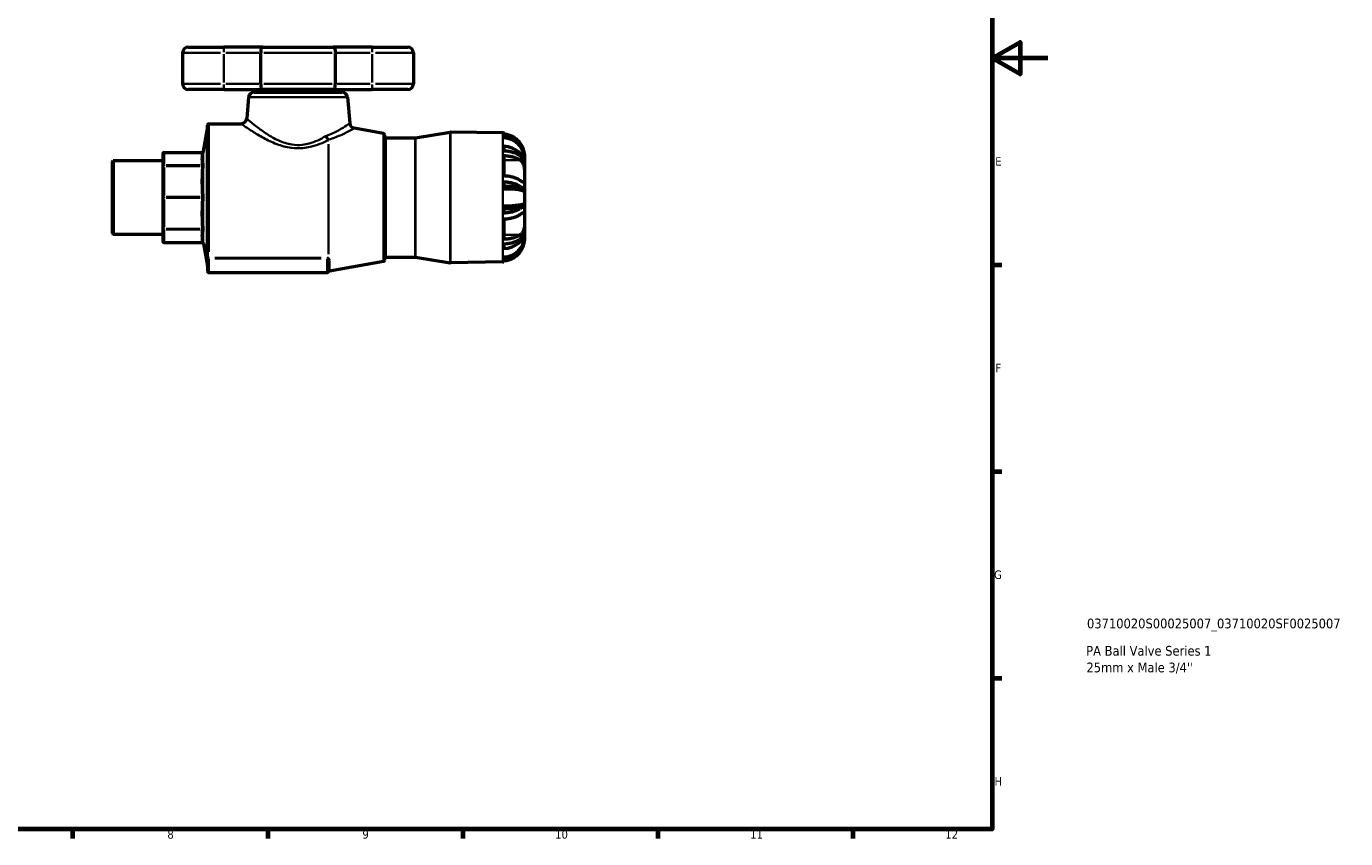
# Model space of a CAD drawing. Header units: millimetres. Extents: x 0 to 948, y -47 to 779.
# Tile 4 of 5: x 474 to 948, y 17 to 308. Entities that reach past the tile are written whole.
import ezdxf

# ---------------------------------------------------------------- set-up
doc = ezdxf.new("R2010")
doc.units = ezdxf.units.MM
for name, color, linetype, lineweight in [('Border (ANSI)', 7, 'Continuous', 70), ('Title (ISO)', 7, 'Continuous', 50), ('Visible (ANSI)', 7, 'Continuous', 50), ('Visible Narrow (ANSI)', 7, 'Continuous', 35)]:
    doc.layers.add(name, color=color, linetype=linetype, lineweight=lineweight)
doc.styles.add('Note Text (ANSI)', font='tahoma.ttf')
doc.styles.add('Note Text (ISO)', font='tahoma.ttf')

# ---------------------------------------------------------------- blocks, each defined once
blk = doc.blocks.new('Borders Default Border')
at = {"layer": 'Border (ANSI)'}
for p, q in [((821, 222.75), (824.45, 222.75)), ((821, 148.5), (824.45, 148.5)), ((821, 74.25), (824.45, 74.25)), ((490.58, 20), (490.58, 16.55)), ((560.67, 20), (560.67, 16.55)), ((630.75, 20), (630.75, 16.55)), ((700.83, 20), (700.83, 16.55)), ((770.92, 20), (770.92, 16.55))]:
    blk.add_line(p, q, dxfattribs=at)
at = {"layer": 'Border (ANSI)', "flags": 128}
for points in [[(20, 20), (20, 574), (821, 574), (821, 20), (20, 20)], [(841, 297), (821, 297), (831, 302.77), (831, 291.23), (821, 297)]]:
    blk.add_lwpolyline(points, dxfattribs=at)
at = {"layer": 'Border (ANSI)', "attachment_point": 7, "style": 'Note Text (ANSI)'}
for s, insert, char_height in [('E', (822.05, 258.35), 3.05), ('F', (822.14, 184.1), 3.05), ('G', (821.66, 109.79), 3.05), ('H', (821.81, 35.6), 3.05), ('8', (524.63, 16.48), 3.05), ('9', (594.7, 16.49), 3.05), ('10', (663.96, 16.49), 3.048), ('11', (734.04, 16.55), 3.048), ('12', (804.13, 16.55), 3.048)]:
    blk.add_mtext(s, dxfattribs=dict(at, insert=insert, char_height=char_height))
blk = doc.blocks.new('Title Blocks ISO')
at = {"layer": 'Title (ISO)', "style": 'Note Text (ISO)'}
for tag, p in [('PART_NUMBER_001', (34.03, 72.11)), ('DESCRIPTION_001', (33.74, 62.29)), ('DESCRIPTION_002', (33.83, 56.3))]:
    blk.add_attdef(tag, p, '', height=3.5, dxfattribs=at)

msp = doc.modelspace()

# ---------------------------------------------------------------- linework, layer by layer
at = {"layer": 'Visible (ANSI)'}
for p, q in [((530.124, 298.927), (530.124, 287.727)), ((532.124, 300.927), (544.924, 300.927)), ((558.937, 300.927), (544.924, 300.927)), ((558.142, 298.927), (558.142, 287.727)), ((558.937, 300.927), (584.191, 300.927)), ((598.204, 300.927), (584.191, 300.927)), ((584.986, 287.727), (584.986, 298.927)), ((598.204, 300.927), (611.004, 300.927)), ((613.004, 298.927), (613.004, 287.727)), ((544.924, 285.727), (532.124, 285.727)), ((544.924, 285.727), (558.937, 285.727)), ((555.798, 284.727), (587.33, 284.727)), ((584.191, 285.727), (558.937, 285.727)), ((562.314, 284.727), (562.314, 285.727)), ((580.814, 284.727), (580.814, 285.727)), ((584.191, 285.727), (598.204, 285.727)), ((611.004, 285.727), (598.204, 285.727)), ((553.805, 282.902), (553.136, 275.253)), ((589.323, 282.902), (590.137, 273.588)), ((537.647, 263.535), (539.057, 271.529)), ((539.065, 225.696), (539.065, 272.927)), ((539.565, 273.427), (551.144, 273.427)), ((602.231, 269.95), (591.782, 271.793)), ((613.784, 268.399), (626.28, 270.42)), ((645.153, 270.099), (626.369, 270.427)), ((602.644, 269.458), (602.644, 224.397)), ((603.144, 268.392), (613.704, 268.392)), ((645.544, 270.082), (645.544, 269.691)), ((645.544, 269.192), (645.544, 268.32)), ((522.964, 262.622), (522.964, 258.025)), ((523.464, 263.122), (537.155, 263.122)), ((645.544, 265.297), (645.544, 263.567)), ((645.544, 261.981), (645.544, 254.637)), ((652.964, 261.573), (652.939, 261.573)), ((652.964, 262.15), (652.964, 261.573)), ((652.964, 261.573), (652.964, 260.991)), ((652.964, 260.991), (652.964, 259.004)), ((504.964, 259.898), (505.214, 260.148)), ((504.964, 233.957), (504.964, 259.898)), ((505.214, 260.148), (505.214, 233.707)), ((505.214, 260.148), (522.964, 260.148)), ((522.964, 258.025), (522.964, 246.927)), ((652.964, 259.004), (652.891, 259.004)), ((652.964, 259.004), (652.964, 257.846)), ((652.964, 257.846), (652.964, 254.539)), ((645.544, 252.552), (645.544, 249.95)), ((652.964, 254.539), (652.964, 250.654)), ((522.964, 246.927), (522.964, 235.83)), ((652.717, 250.299), (645.544, 250.299)), ((652.964, 250.654), (652.964, 248.914)), ((652.964, 248.914), (652.964, 244.94)), ((645.544, 243.905), (645.544, 241.303)), ((652.717, 243.556), (645.544, 243.556)), ((652.964, 244.94), (652.964, 243.201)), ((652.964, 243.201), (652.964, 239.316)), ((645.544, 239.218), (645.544, 231.874)), ((652.964, 239.316), (652.964, 236.009)), ((504.964, 233.957), (505.214, 233.707)), ((505.214, 233.707), (522.964, 233.707)), ((522.964, 235.83), (522.964, 231.233)), ((652.964, 234.851), (652.891, 234.851)), ((652.964, 232.282), (652.939, 232.282)), ((652.964, 236.009), (652.964, 234.851)), ((652.964, 234.851), (652.964, 232.864)), ((652.964, 232.864), (652.964, 232.282)), ((652.964, 232.282), (652.964, 231.705)), ((523.464, 230.733), (537.155, 230.733)), ((537.647, 230.32), (539.057, 222.325)), ((645.544, 230.287), (645.544, 228.557)), ((539.065, 225.696), (539.065, 225.221)), ((539.065, 225.221), (539.065, 220.427)), ((582.511, 220.427), (582.511, 224.075)), ((602.231, 223.905), (582.823, 220.482)), ((603.144, 225.462), (613.704, 225.462)), ((613.784, 225.456), (626.28, 223.434)), ((645.153, 223.756), (626.369, 223.428)), ((645.544, 225.535), (645.544, 224.663)), ((645.544, 224.164), (645.544, 223.773)), ((539.565, 219.927), (582.011, 219.927))]:
    msp.add_line(p, q, dxfattribs=at)
for centre, radius, start, end in [((532.124, 298.927), 2, 90, 180), ((611.004, 298.927), 2, 0, 90), ((532.124, 287.727), 2, 180, 270), ((555.798, 282.727), 2, 90, 175), ((587.33, 282.727), 2, 5, 90), ((611.004, 287.727), 2, 270, 0), ((551.144, 275.427), 2, 270, 355), ((538.565, 271.616), 0.5, 350, 0), ((539.565, 272.927), 0.5, 90, 180), ((592.13, 273.762), 2, 185, 260), ((626.36, 269.927), 0.5, 89, 99.18884), ((602.144, 269.458), 0.5, 0, 80), ((603.144, 268.892), 0.5, 180, 270), ((613.704, 268.892), 0.5, 270, 279.18884), ((645.014, 262.15), 7.95, 86.17745, 89), ((523.464, 262.622), 0.5, 90, 180), ((537.155, 263.622), 0.5, 270, 350), ((523.464, 231.233), 0.5, 180, 270), ((537.155, 230.233), 0.5, 10, 90), ((602.144, 224.397), 0.5, 280, 0), ((603.144, 224.962), 0.5, 90, 180), ((613.704, 224.962), 0.5, 80.81116, 90), ((626.36, 223.928), 0.5, 260.81116, 271), ((645.014, 231.705), 7.95, 271, 273.82255), ((538.565, 222.239), 0.5, 0, 10), ((539.565, 220.427), 0.5, 180, 270), ((582.011, 220.427), 0.5, 270, 0), ((582.91, 219.99), 0.5, 100, 154.06804)]:
    msp.add_arc(centre, radius, start, end, dxfattribs=at)
for centre, ratio, start_param, end_param in [((645.014, 260.991), 0.9238795, 0, 1.5040802), ((645.014, 259.004), 0.7933533, 0, 1.5040802), ((645.014, 248.914), 0.1305262, 0, 1.5040802), ((645.014, 244.94), 0.1305262, 4.7791051, 6.2831853), ((645.014, 234.851), 0.7933533, 4.7791051, 6.2831853), ((645.014, 232.864), 0.9238795, 4.7791051, 6.2831853)]:
    msp.add_ellipse(centre, major_axis=(7.95, 0), ratio=ratio, start_param=start_param, end_param=end_param, dxfattribs=at)
for points, knots in [([(558.937, 300.927), (558.936, 300.927), (558.935, 300.927), (558.873, 300.927), (558.812, 300.91), (558.695, 300.842), (558.638, 300.793), (558.492, 300.616), (558.41, 300.46), (558.277, 300.084), (558.226, 299.872), (558.159, 299.412), (558.142, 299.171), (558.142, 298.927)], [-0.65446927, -0.65446927, -0.65446927, -0.65446927, -0.65378216, -0.65378216, -0.60541587, -0.60541587, -0.55744867, -0.55744867, -0.47613668, -0.47613668, -0.40026732, -0.40026732, -0.32689108, -0.32689108, -0.32689108, -0.32689108]), ([(584.191, 300.927), (584.192, 300.927), (584.193, 300.927), (584.255, 300.927), (584.315, 300.91), (584.433, 300.842), (584.49, 300.793), (584.636, 300.616), (584.718, 300.46), (584.851, 300.084), (584.901, 299.872), (584.969, 299.412), (584.986, 299.171), (584.986, 298.927)], [-0.00068711, -0.00068711, -0.00068711, -0.00068711, 0, 0, 0.04836629, 0.04836629, 0.09633349, 0.09633349, 0.17764548, 0.17764548, 0.25351485, 0.25351485, 0.32689108, 0.32689108, 0.32689108, 0.32689108]), ([(558.142, 287.727), (558.142, 287.483), (558.159, 287.243), (558.226, 286.783), (558.277, 286.571), (558.41, 286.195), (558.492, 286.039), (558.638, 285.862), (558.695, 285.812), (558.812, 285.745), (558.873, 285.728), (558.935, 285.727), (558.936, 285.727), (558.937, 285.727)], [-0.32689108, -0.32689108, -0.32689108, -0.32689108, -0.25351485, -0.25351485, -0.17764548, -0.17764548, -0.09633349, -0.09633349, -0.04836629, -0.04836629, 0, 0, 0.00068711, 0.00068711, 0.00068711, 0.00068711]), ([(584.191, 285.727), (584.192, 285.727), (584.193, 285.727), (584.255, 285.728), (584.315, 285.745), (584.433, 285.812), (584.49, 285.862), (584.636, 286.039), (584.718, 286.195), (584.851, 286.571), (584.901, 286.783), (584.969, 287.243), (584.986, 287.483), (584.986, 287.727)], [-0.65446927, -0.65446927, -0.65446927, -0.65446927, -0.65378216, -0.65378216, -0.60541587, -0.60541587, -0.55744867, -0.55744867, -0.47613668, -0.47613668, -0.40026732, -0.40026732, -0.32689108, -0.32689108, -0.32689108, -0.32689108]), ([(651.428, 266.39), (651.173, 266.747), (650.89, 267.078), (650.261, 267.714), (649.849, 268.062), (648.962, 268.661), (648.486, 268.914), (647.583, 269.291), (647.074, 269.451), (646.216, 269.623), (645.875, 269.668), (645.544, 269.691)], [4.13334834, 4.13334834, 4.13334834, 4.13334834, 4.25450026, 4.25450026, 4.40187108, 4.40187108, 4.54924191, 4.54924191, 4.69533656, 4.69533656, 4.7898622, 4.7898622, 4.7898622, 4.7898622]), ([(645.544, 269.192), (645.87, 269.169), (646.206, 269.124), (647.053, 268.952), (647.557, 268.791), (648.454, 268.412), (648.929, 268.157), (649.814, 267.551), (650.224, 267.2), (650.707, 266.705), (650.846, 266.552), (650.981, 266.39)], [0.05156202, 0.05156202, 0.05156202, 0.05156202, 0.14466396, 0.14466396, 0.28932793, 0.28932793, 0.4369145, 0.4369145, 0.58450107, 0.58450107, 0.64439568, 0.64439568, 0.64439568, 0.64439568]), ([(650.981, 266.39), (651.32, 265.985), (651.625, 265.553), (652.001, 264.914), (652.105, 264.721), (652.269, 264.39), (652.332, 264.254), (652.45, 263.978), (652.506, 263.838), (652.633, 263.491), (652.698, 263.285), (652.903, 262.522), (652.964, 262.012), (652.964, 261.573)], [-0.59608647, -0.59608647, -0.59608647, -0.59608647, -0.43788056, -0.43788056, -0.37028777, -0.37028777, -0.3230969, -0.3230969, -0.27482067, -0.27482067, -0.20195928, -0.20195928, 0, 0, 0, 0]), ([(652.964, 262.15), (652.964, 262.15), (652.964, 262.15), (652.964, 262.162), (652.966, 262.263), (652.943, 262.647), (652.915, 262.939), (652.781, 263.574), (652.699, 263.874), (652.503, 264.431), (652.405, 264.672), (652.171, 265.176), (652.034, 265.436), (651.742, 265.93), (651.59, 266.163), (651.428, 266.39)], [-1.19072426, -1.19072426, -1.19072426, -1.19072426, -1.1829312, -1.1829312, -1.05923903, -1.05923903, -0.92621276, -0.92621276, -0.82926736, -0.82926736, -0.75914727, -0.75914727, -0.68512271, -0.68512271, -0.61661063, -0.61661063, -0.61661063, -0.61661063]), ([(650.981, 262.167), (650.846, 262.248), (650.707, 262.324), (650.224, 262.572), (649.814, 262.747), (648.929, 263.05), (648.454, 263.178), (647.557, 263.367), (647.053, 263.448), (646.206, 263.534), (645.87, 263.556), (645.544, 263.567)], [4.44216339, 4.44216339, 4.44216339, 4.44216339, 4.50205801, 4.50205801, 4.64964458, 4.64964458, 4.79723115, 4.79723115, 4.94189511, 4.94189511, 5.03499706, 5.03499706, 5.03499706, 5.03499706]), ([(645.544, 261.981), (645.875, 261.97), (646.216, 261.947), (647.074, 261.861), (647.583, 261.781), (648.486, 261.592), (648.962, 261.466), (649.849, 261.167), (650.261, 260.993), (650.89, 260.675), (651.173, 260.509), (651.428, 260.331)], [0.051569, 0.051569, 0.051569, 0.051569, 0.14609465, 0.14609465, 0.2921893, 0.2921893, 0.43956012, 0.43956012, 0.58693095, 0.58693095, 0.70808287, 0.70808287, 0.70808287, 0.70808287]), ([(652.964, 257.846), (652.964, 257.903), (652.964, 257.959), (652.954, 258.526), (652.908, 259.014), (652.751, 259.739), (652.678, 259.991), (652.504, 260.443), (652.408, 260.645), (652.15, 261.09), (651.978, 261.32), (651.546, 261.778), (651.277, 261.99), (650.981, 262.167)], [-0.74262785, -0.74262785, -0.74262785, -0.74262785, -0.72528432, -0.72528432, -0.56812603, -0.56812603, -0.47746508, -0.47746508, -0.39543311, -0.39543311, -0.2836592, -0.2836592, -0.14499391, -0.14499391, -0.14499391, -0.14499391]), ([(651.428, 260.331), (651.579, 260.225), (651.718, 260.105), (652.035, 259.773), (652.201, 259.54), (652.467, 259.034), (652.571, 258.773), (652.76, 258.129), (652.831, 257.741), (652.935, 256.82), (652.953, 256.291), (652.965, 255.342), (652.964, 254.924), (652.964, 254.539)], [-2.24129673, -2.24129673, -2.24129673, -2.24129673, -2.16137874, -2.16137874, -2.04262519, -2.04262519, -1.93829765, -1.93829765, -1.8054604, -1.8054604, -1.63659589, -1.63659589, -1.49358939, -1.49358939, -1.49358939, -1.49358939]), ([(651.428, 252.987), (651.173, 253.165), (650.89, 253.331), (650.261, 253.649), (649.849, 253.823), (648.962, 254.122), (648.486, 254.248), (647.583, 254.437), (647.074, 254.517), (646.216, 254.603), (645.875, 254.626), (645.544, 254.637)], [4.13331886, 4.13331886, 4.13331886, 4.13331886, 4.25447078, 4.25447078, 4.4018416, 4.4018416, 4.54921243, 4.54921243, 4.69530708, 4.69530708, 4.78983273, 4.78983273, 4.78983273, 4.78983273]), ([(645.544, 252.552), (645.87, 252.54), (646.206, 252.518), (647.053, 252.432), (647.557, 252.351), (648.454, 252.162), (648.929, 252.034), (649.814, 251.731), (650.224, 251.556), (650.707, 251.308), (650.846, 251.232), (650.981, 251.151)], [0.05156202, 0.05156202, 0.05156202, 0.05156202, 0.14466396, 0.14466396, 0.28932793, 0.28932793, 0.4369145, 0.4369145, 0.58450107, 0.58450107, 0.64439568, 0.64439568, 0.64439568, 0.64439568]), ([(652.964, 254.539), (652.964, 254.438), (652.964, 254.34), (652.964, 253.836), (652.965, 253.481), (652.932, 252.887), (652.894, 252.666), (652.742, 252.454), (652.657, 252.415), (652.444, 252.422), (652.322, 252.46), (651.991, 252.615), (651.771, 252.752), (651.492, 252.943), (651.46, 252.964), (651.428, 252.987)], [-1.49358939, -1.49358939, -1.49358939, -1.49358939, -1.45621584, -1.45621584, -1.29721689, -1.29721689, -1.12515743, -1.12515743, -1.00774439, -1.00774439, -0.90220183, -0.90220183, -0.76236915, -0.76236915, -0.74495913, -0.74495913, -0.74495913, -0.74495913]), ([(650.981, 251.151), (651.308, 250.956), (651.603, 250.779), (652.012, 250.554), (652.15, 250.483), (652.365, 250.387), (652.448, 250.354), (652.604, 250.308), (652.674, 250.297), (652.831, 250.303), (652.895, 250.346), (652.954, 250.488), (652.964, 250.562), (652.964, 250.654)], [-0.71694878, -0.71694878, -0.71694878, -0.71694878, -0.56456369, -0.56456369, -0.47451843, -0.47451843, -0.40696069, -0.40696069, -0.33204811, -0.33204811, -0.20663387, -0.20663387, -0.12272971, -0.12272971, -0.12272971, -0.12272971]), ([(650.981, 242.704), (650.846, 242.623), (650.707, 242.546), (650.224, 242.299), (649.814, 242.123), (648.929, 241.82), (648.454, 241.693), (647.557, 241.503), (647.053, 241.423), (646.206, 241.337), (645.87, 241.314), (645.544, 241.303)], [4.44229312, 4.44229312, 4.44229312, 4.44229312, 4.50218773, 4.50218773, 4.6497743, 4.6497743, 4.79736088, 4.79736088, 4.94202484, 4.94202484, 5.03512678, 5.03512678, 5.03512678, 5.03512678]), ([(652.964, 243.201), (652.964, 243.346), (652.938, 243.447), (652.828, 243.547), (652.76, 243.563), (652.604, 243.547), (652.527, 243.527), (652.346, 243.461), (652.24, 243.414), (651.924, 243.257), (651.694, 243.126), (651.292, 242.89), (651.14, 242.799), (650.981, 242.704)], [-0.81446031, -0.81446031, -0.81446031, -0.81446031, -0.68113079, -0.68113079, -0.5785267, -0.5785267, -0.50469982, -0.50469982, -0.42592364, -0.42592364, -0.2922088, -0.2922088, -0.21768326, -0.21768326, -0.21768326, -0.21768326]), ([(645.544, 239.218), (645.875, 239.229), (646.216, 239.251), (647.074, 239.337), (647.583, 239.418), (648.486, 239.606), (648.962, 239.732), (649.849, 240.032), (650.261, 240.206), (650.89, 240.524), (651.173, 240.689), (651.428, 240.868)], [0.051569, 0.051569, 0.051569, 0.051569, 0.14609465, 0.14609465, 0.2921893, 0.2921893, 0.43956012, 0.43956012, 0.58693095, 0.58693095, 0.70808287, 0.70808287, 0.70808287, 0.70808287]), ([(651.428, 240.868), (651.52, 240.932), (651.607, 240.992), (651.911, 241.19), (652.106, 241.302), (652.406, 241.422), (652.519, 241.446), (652.721, 241.417), (652.798, 241.351), (652.921, 241.068), (652.946, 240.812), (652.966, 240.151), (652.964, 239.759), (652.964, 239.316)], [-2.19556834, -2.19556834, -2.19556834, -2.19556834, -2.14718463, -2.14718463, -2.01899354, -2.01899354, -1.91455638, -1.91455638, -1.79059176, -1.79059176, -1.62280192, -1.62280192, -1.46220664, -1.46220664, -1.46220664, -1.46220664]), ([(652.964, 239.316), (652.964, 239.274), (652.964, 239.231), (652.964, 238.741), (652.966, 238.257), (652.941, 237.223), (652.91, 236.682), (652.772, 235.799), (652.691, 235.454), (652.483, 234.858), (652.365, 234.605), (652.046, 234.088), (651.835, 233.847), (651.542, 233.607), (651.486, 233.564), (651.428, 233.524)], [-1.46220664, -1.46220664, -1.46220664, -1.46220664, -1.44677312, -1.44677312, -1.28834115, -1.28834115, -1.11838738, -1.11838738, -0.99886442, -0.99886442, -0.89417515, -0.89417515, -0.7597182, -0.7597182, -0.7290841, -0.7290841, -0.7290841, -0.7290841]), ([(651.428, 233.524), (651.173, 233.346), (650.89, 233.18), (650.261, 232.862), (649.849, 232.688), (648.962, 232.388), (648.486, 232.262), (647.583, 232.074), (647.074, 231.994), (646.216, 231.907), (645.875, 231.885), (645.544, 231.874)], [4.13331825, 4.13331825, 4.13331825, 4.13331825, 4.25447017, 4.25447017, 4.40184099, 4.40184099, 4.54921182, 4.54921182, 4.69530647, 4.69530647, 4.78983212, 4.78983212, 4.78983212, 4.78983212]), ([(650.981, 231.688), (651.044, 231.726), (651.106, 231.765), (651.497, 232.029), (651.79, 232.302), (652.168, 232.8), (652.284, 232.984), (652.476, 233.354), (652.556, 233.536), (652.712, 233.974), (652.782, 234.235), (652.927, 234.985), (652.964, 235.488), (652.964, 236.009)], [-0.62468248, -0.62468248, -0.62468248, -0.62468248, -0.59542086, -0.59542086, -0.43508992, -0.43508992, -0.35264048, -0.35264048, -0.28087756, -0.28087756, -0.18894313, -0.18894313, -0.02904214, -0.02904214, -0.02904214, -0.02904214]), ([(652.964, 232.282), (652.964, 232.071), (652.95, 231.841), (652.877, 231.284), (652.808, 230.953), (652.649, 230.413), (652.582, 230.217), (652.439, 229.847), (652.365, 229.673), (652.181, 229.279), (652.067, 229.059), (651.667, 228.361), (651.344, 227.898), (650.981, 227.465)], [-0.59605589, -0.59605589, -0.59605589, -0.59605589, -0.49835207, -0.49835207, -0.37488682, -0.37488682, -0.30607351, -0.30607351, -0.24598672, -0.24598672, -0.16941045, -0.16941045, 0, 0, 0, 0]), ([(645.544, 230.287), (645.87, 230.299), (646.206, 230.321), (647.053, 230.407), (647.557, 230.487), (648.454, 230.677), (648.929, 230.805), (649.814, 231.108), (650.224, 231.283), (650.707, 231.531), (650.846, 231.607), (650.981, 231.688)], [0.05156202, 0.05156202, 0.05156202, 0.05156202, 0.14466396, 0.14466396, 0.28932793, 0.28932793, 0.4369145, 0.4369145, 0.58450107, 0.58450107, 0.64439568, 0.64439568, 0.64439568, 0.64439568]), ([(651.428, 227.465), (651.487, 227.547), (651.545, 227.63), (651.84, 228.072), (652.053, 228.444), (652.374, 229.106), (652.492, 229.392), (652.699, 229.981), (652.779, 230.274), (652.912, 230.899), (652.942, 231.19), (652.967, 231.598), (652.964, 231.705), (652.964, 231.705)], [-2.17846418, -2.17846418, -2.17846418, -2.17846418, -2.14730463, -2.14730463, -2.01251162, -2.01251162, -1.90755324, -1.90755324, -1.78772834, -1.78772834, -1.62147318, -1.62147318, -1.45007107, -1.45007107, -1.45007107, -1.45007107]), ([(650.981, 227.465), (650.846, 227.303), (650.707, 227.15), (650.224, 226.655), (649.814, 226.304), (648.929, 225.698), (648.454, 225.442), (647.557, 225.063), (647.053, 224.903), (646.206, 224.731), (645.87, 224.686), (645.544, 224.663)], [4.44229312, 4.44229312, 4.44229312, 4.44229312, 4.50218773, 4.50218773, 4.6497743, 4.6497743, 4.79736088, 4.79736088, 4.94202484, 4.94202484, 5.03512678, 5.03512678, 5.03512678, 5.03512678]), ([(645.544, 224.164), (645.875, 224.187), (646.216, 224.231), (647.074, 224.404), (647.583, 224.564), (648.486, 224.941), (648.962, 225.193), (649.849, 225.793), (650.261, 226.14), (650.89, 226.777), (651.173, 227.108), (651.428, 227.465)], [0.051569, 0.051569, 0.051569, 0.051569, 0.14609465, 0.14609465, 0.2921893, 0.2921893, 0.43956012, 0.43956012, 0.58693095, 0.58693095, 0.70808287, 0.70808287, 0.70808287, 0.70808287])]:
    msp.add_open_spline(points, degree=3, knots=knots, dxfattribs=at)
at = {"layer": 'Visible Narrow (ANSI)'}
for p, q in [((543.763, 298.927), (530.17, 298.927)), ((544.924, 300.921), (544.924, 299.084)), ((545.585, 298.927), (557.481, 298.927)), ((583.861, 298.927), (559.267, 298.927)), ((585.647, 298.927), (597.543, 298.927)), ((598.204, 300.921), (598.204, 299.084)), ((612.958, 298.927), (599.365, 298.927)), ((544.924, 298.367), (544.924, 288.287)), ((598.204, 298.367), (598.204, 288.287)), ((530.17, 287.727), (543.763, 287.727)), ((544.924, 287.57), (544.924, 285.734)), ((557.481, 287.727), (545.585, 287.727)), ((559.267, 287.727), (583.861, 287.727)), ((597.543, 287.727), (585.647, 287.727)), ((598.204, 287.57), (598.204, 285.734)), ((599.365, 287.727), (612.958, 287.727)), ((589.104, 282.902), (554.024, 282.902)), ((539.057, 222.628), (539.057, 271.226)), ((539.565, 273.216), (539.565, 227.387)), ((582.467, 226.674), (582.467, 265.905)), ((582.554, 266.103), (582.554, 226.585)), ((602.231, 224.188), (602.231, 269.667)), ((603.144, 268.128), (603.144, 225.727)), ((613.704, 225.727), (613.704, 268.128)), ((613.784, 268.134), (613.784, 225.72)), ((626.28, 223.724), (626.28, 270.131)), ((626.369, 270.137), (626.369, 223.717)), ((645.153, 224.041), (645.153, 269.813)), ((650.953, 266.39), (650.433, 266.39)), ((523.464, 263.122), (523.464, 263.088)), ((523.464, 258.717), (523.464, 262.854)), ((524.148, 263.084), (536.458, 263.084)), ((523.464, 258.479), (523.464, 258.235)), ((523.464, 247.674), (523.464, 257.662)), ((536.458, 258.487), (524.148, 258.487)), ((524.148, 258.217), (536.458, 258.217)), ((651.134, 260.331), (645.838, 260.331)), ((523.464, 247.1), (523.464, 246.754)), ((536.458, 247.119), (524.148, 247.119)), ((524.148, 246.736), (536.458, 246.736)), ((650.71, 251.151), (645.816, 251.151)), ((523.464, 236.193), (523.464, 246.181)), ((650.71, 242.704), (645.816, 242.704)), ((523.464, 235.62), (523.464, 235.375)), ((523.464, 231.001), (523.464, 235.138)), ((536.458, 235.638), (524.148, 235.638)), ((524.148, 235.368), (536.458, 235.368)), ((651.134, 233.524), (645.838, 233.524)), ((523.464, 230.767), (523.464, 230.733)), ((536.458, 230.771), (524.148, 230.771)), ((539.565, 225.064), (539.565, 225.278)), ((539.565, 220.184), (539.565, 224.794)), ((579.889, 225.287), (541.687, 225.287)), ((541.687, 225.05), (579.889, 225.05)), ((582.011, 225.064), (582.011, 225.278)), ((582.011, 224.794), (582.011, 220.184)), ((582.924, 224.231), (582.924, 221.005)), ((650.953, 227.465), (650.433, 227.465))]:
    msp.add_line(p, q, dxfattribs=at)
for centre, major_axis, ratio, start_param, end_param in [((582.467, 269.09), (0.945, -1.762), 0.5047184, 4.5898114, 5.4212094), ((582.901, 269.274), (0.589, -1.911), 0.5422016, 4.6786658, 5.4291749), ((523.464, 262.622), (-0.5, 0), 0.9238795, 4.7909288, 6.2046455), ((537.142, 263.546), (0.493, -0.082), 0.9220103, 4.9351049, 6.2024516), ((523.464, 258.025), (-0.5, 0), 0.9238795, 4.7909288, 6.2046455), ((523.464, 258.025), (-0.5, 0), 0.3826834, 4.7909288, 6.2046455), ((537.142, 258.949), (0.493, 0.082), 0.9220103, 4.6304894, 5.8978361), ((537.142, 258.408), (0.499, -0.034), 0.3819092, 4.8091269, 6.0764736), ((523.464, 246.927), (-0.5, 0), 0.3826834, 4.7909288, 6.2046455), ((523.464, 246.927), (-0.5, 0), 0.3826834, 0.0785398, 1.4922565), ((537.142, 247.31), (0.499, 0.034), 0.3819092, 4.7564674, 6.0238141), ((537.142, 246.545), (0.499, -0.034), 0.3819092, 0.2593712, 1.5267179), ((523.464, 235.83), (-0.5, 0), 0.3826834, 0.0785398, 1.4922565), ((523.464, 235.83), (-0.5, 0), 0.9238795, 0.0785398, 1.4922565), ((537.142, 235.447), (0.499, 0.034), 0.3819092, 0.2067117, 1.4740584), ((537.142, 234.906), (0.493, -0.082), 0.9220103, 0.3853492, 1.6526959), ((523.464, 231.233), (-0.5, 0), 0.9238795, 0.0785398, 1.4922565), ((537.142, 230.309), (0.493, 0.082), 0.9220103, 0.0807337, 1.3480804), ((539.565, 225.696), (-0.5, 0), 0.8166039, 0.0785398, 1.4922565), ((539.565, 225.221), (-0.5, 0), 0.3420201, 0.0785398, 1.4922565), ((582.467, 224.769), (0.227, 0.446), 0.5457916, 0.7881439, 1.4685985), ((582.641, 224.682), (0.225, 0.446), 0.6827687, 0.9053949, 1.5801294), ((583.011, 224.075), (-0.5, 0), 0.8489229, 4.9567351, 6.2133721), ((583.011, 220.427), (-0.5, 0), 0.9844147, 4.9567351, 6.2133721)]:
    msp.add_ellipse(centre, major_axis=major_axis, ratio=ratio, start_param=start_param, end_param=end_param, dxfattribs=at)
for points, knots in [([(581.431, 268.916), (579.688, 267.88), (577.717, 266.892), (574.77, 266.085), (573.975, 265.925), (571.91, 265.691), (570.624, 265.719), (567.695, 266.171), (566.092, 266.715), (563.073, 268.078), (561.66, 268.905), (559.013, 270.62), (557.796, 271.513), (555.463, 273.304), (554.449, 274.147), (553.375, 275.048), (553.14, 275.249), (553.138, 275.251)], [0, 0, 0, 0, 0.7614726, 0.7614726, 1.0313862, 1.0313862, 1.451738, 1.451738, 2.0183353, 2.0183353, 2.6155044, 2.6155044, 3.256445, 3.256445, 4.0573155, 4.0573155, 4.6430196, 4.6430196, 4.6430196, 4.6430196]), ([(551.146, 273.426), (551.148, 273.423), (551.411, 273.236), (552.608, 272.399), (553.738, 271.615), (556.334, 269.95), (557.685, 269.12), (560.621, 267.525), (562.185, 266.756), (565.524, 265.489), (567.294, 264.982), (570.527, 264.563), (571.946, 264.536), (574.225, 264.754), (575.103, 264.902), (578.357, 265.653), (580.536, 266.572), (582.467, 267.535)], [-4.6430196, -4.6430196, -4.6430196, -4.6430196, -4.0573155, -4.0573155, -3.256445, -3.256445, -2.6155044, -2.6155044, -2.0183353, -2.0183353, -1.451738, -1.451738, -1.0313862, -1.0313862, -0.7614726, -0.7614726, 0, 0, 0, 0]), ([(590.137, 273.588), (590.137, 273.588), (590.134, 273.586), (590.067, 273.538), (589.675, 273.257), (588.301, 272.342), (587.316, 271.705), (584.893, 270.364), (583.465, 269.659), (581.824, 269.099)], [2.1272845, 2.1272845, 2.1272845, 2.1272845, 2.1925263, 2.1925263, 2.8798712, 2.8798712, 3.5758109, 3.5758109, 4.2545695, 4.2545695, 4.2545695, 4.2545695]), ([(582.554, 267.727), (584.371, 268.231), (585.954, 268.87), (588.644, 270.086), (589.738, 270.663), (591.267, 271.493), (591.704, 271.747), (591.779, 271.791), (591.782, 271.792), (591.782, 271.792)], [-4.2545695, -4.2545695, -4.2545695, -4.2545695, -3.5758109, -3.5758109, -2.8798712, -2.8798712, -2.1925263, -2.1925263, -2.1272845, -2.1272845, -2.1272845, -2.1272845]), ([(581.824, 269.099), (581.756, 269.077), (581.69, 269.05), (581.559, 268.988), (581.495, 268.954), (581.431, 268.916)], [0, 0, 0, 0, 0.027716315, 0.027716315, 0.055432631, 0.055432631, 0.055432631, 0.055432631]), ([(582.467, 267.535), (582.481, 267.57), (582.495, 267.604), (582.524, 267.668), (582.539, 267.699), (582.554, 267.727)], [-0.055432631, -0.055432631, -0.055432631, -0.055432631, -0.027716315, -0.027716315, 0, 0, 0, 0]), ([(537.142, 263.084), (537.015, 262.319), (536.944, 261.552), (536.944, 260.786), (536.944, 260.019), (537.015, 259.252), (537.142, 258.487)], [2.0199876, 2.0199876, 2.0199876, 2.0199876, 2.6210337, 2.6210337, 2.6210337, 3.2220797, 3.2220797, 3.2220797, 3.2220797]), ([(537.155, 263.122), (537.155, 263.122), (537.155, 263.121), (537.152, 263.114), (537.148, 263.102), (537.142, 263.084)], [0.039294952, 0.039294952, 0.039294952, 0.039294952, 0.050300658, 0.050300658, 0.078591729, 0.078591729, 0.078591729, 0.078591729]), ([(537.635, 258.886), (537.507, 259.645), (537.437, 260.405), (537.437, 261.167), (537.437, 261.93), (537.507, 262.694), (537.635, 263.459)], [-3.2220797, -3.2220797, -3.2220797, -3.2220797, -2.6210337, -2.6210337, -2.6210337, -2.0199876, -2.0199876, -2.0199876, -2.0199876]), ([(537.635, 263.459), (537.641, 263.495), (537.645, 263.519), (537.647, 263.533), (537.647, 263.535), (537.647, 263.535)], [-0.078591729, -0.078591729, -0.078591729, -0.078591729, -0.050300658, -0.050300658, -0.039294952, -0.039294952, -0.039294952, -0.039294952]), ([(537.142, 258.217), (537.015, 256.369), (536.944, 254.519), (536.944, 252.668), (536.944, 250.817), (537.015, 248.966), (537.142, 247.119)], [2.0199876, 2.0199876, 2.0199876, 2.0199876, 2.6210337, 2.6210337, 2.6210337, 3.2220797, 3.2220797, 3.2220797, 3.2220797]), ([(537.142, 258.487), (537.147, 258.475), (537.15, 258.46), (537.155, 258.413), (537.156, 258.378), (537.152, 258.301), (537.148, 258.26), (537.142, 258.217)], [0, 0, 0, 0, 0.019346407, 0.019346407, 0.050300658, 0.050300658, 0.078591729, 0.078591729, 0.078591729, 0.078591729]), ([(537.635, 247.308), (537.507, 249.146), (537.437, 250.985), (537.437, 252.826), (537.437, 254.666), (537.507, 256.508), (537.635, 258.348)], [-3.2220797, -3.2220797, -3.2220797, -3.2220797, -2.6210337, -2.6210337, -2.6210337, -2.0199876, -2.0199876, -2.0199876, -2.0199876]), ([(537.635, 258.348), (537.641, 258.435), (537.645, 258.516), (537.648, 258.67), (537.648, 258.74), (537.642, 258.832), (537.639, 258.862), (537.635, 258.886)], [-0.078591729, -0.078591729, -0.078591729, -0.078591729, -0.050300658, -0.050300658, -0.019346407, -0.019346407, 0, 0, 0, 0]), ([(537.142, 246.736), (537.015, 244.889), (536.944, 243.038), (536.944, 241.187), (536.944, 239.336), (537.015, 237.485), (537.142, 235.638)], [2.0199876, 2.0199876, 2.0199876, 2.0199876, 2.6210337, 2.6210337, 2.6210337, 3.2220797, 3.2220797, 3.2220797, 3.2220797]), ([(537.142, 247.119), (537.147, 247.089), (537.15, 247.058), (537.155, 246.976), (537.156, 246.924), (537.152, 246.826), (537.148, 246.78), (537.142, 246.736)], [0, 0, 0, 0, 0.019346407, 0.019346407, 0.050300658, 0.050300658, 0.078591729, 0.078591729, 0.078591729, 0.078591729]), ([(537.635, 235.507), (537.507, 237.347), (537.437, 239.188), (537.437, 241.029), (537.437, 242.87), (537.507, 244.709), (537.635, 246.547)], [-3.2220797, -3.2220797, -3.2220797, -3.2220797, -2.6210337, -2.6210337, -2.6210337, -2.0199876, -2.0199876, -2.0199876, -2.0199876]), ([(537.635, 246.547), (537.641, 246.633), (537.645, 246.725), (537.648, 246.92), (537.648, 247.024), (537.642, 247.187), (537.639, 247.249), (537.635, 247.308)], [-0.078591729, -0.078591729, -0.078591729, -0.078591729, -0.050300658, -0.050300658, -0.019346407, -0.019346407, 0, 0, 0, 0]), ([(537.142, 235.368), (537.015, 234.602), (536.944, 233.836), (536.944, 233.069), (536.944, 232.302), (537.015, 231.536), (537.142, 230.771)], [2.0199876, 2.0199876, 2.0199876, 2.0199876, 2.6210337, 2.6210337, 2.6210337, 3.2220797, 3.2220797, 3.2220797, 3.2220797]), ([(537.142, 235.638), (537.147, 235.608), (537.15, 235.58), (537.155, 235.51), (537.156, 235.472), (537.152, 235.41), (537.148, 235.386), (537.142, 235.368)], [0, 0, 0, 0, 0.019346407, 0.019346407, 0.050300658, 0.050300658, 0.078591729, 0.078591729, 0.078591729, 0.078591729]), ([(537.635, 230.396), (537.507, 231.161), (537.437, 231.925), (537.437, 232.687), (537.437, 233.45), (537.507, 234.21), (537.635, 234.968)], [-3.2220797, -3.2220797, -3.2220797, -3.2220797, -2.6210337, -2.6210337, -2.6210337, -2.0199876, -2.0199876, -2.0199876, -2.0199876]), ([(537.635, 234.968), (537.641, 235.004), (537.645, 235.052), (537.648, 235.175), (537.648, 235.252), (537.642, 235.391), (537.639, 235.448), (537.635, 235.507)], [-0.078591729, -0.078591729, -0.078591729, -0.078591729, -0.050300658, -0.050300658, -0.019346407, -0.019346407, 0, 0, 0, 0]), ([(537.142, 230.771), (537.147, 230.758), (537.15, 230.749), (537.154, 230.736), (537.155, 230.733), (537.155, 230.733)], [0, 0, 0, 0, 0.019346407, 0.019346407, 0.039294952, 0.039294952, 0.039294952, 0.039294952]), ([(537.647, 230.32), (537.647, 230.32), (537.646, 230.326), (537.642, 230.352), (537.639, 230.371), (537.635, 230.396)], [-0.039294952, -0.039294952, -0.039294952, -0.039294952, -0.019346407, -0.019346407, 0, 0, 0, 0]), ([(582.467, 225.179), (582.456, 225.185), (582.444, 225.19), (582.379, 225.22), (582.321, 225.241), (582.211, 225.269), (582.16, 225.278), (582.076, 225.286), (582.044, 225.287), (582.011, 225.287)], [-0.050641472, -0.050641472, -0.050641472, -0.050641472, -0.046004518, -0.046004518, -0.025558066, -0.025558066, -0.009830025, -0.009830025, 0, 0, 0, 0]), ([(582.011, 225.05), (582.027, 225.05), (582.044, 225.048), (582.086, 225.038), (582.111, 225.028), (582.166, 224.995), (582.195, 224.97), (582.227, 224.934), (582.233, 224.928), (582.239, 224.921)], [0, 0, 0, 0, 0.009830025, 0.009830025, 0.025558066, 0.025558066, 0.046004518, 0.046004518, 0.050641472, 0.050641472, 0.050641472, 0.050641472]), ([(582.326, 224.815), (582.374, 224.753), (582.41, 224.674), (582.489, 224.432), (582.511, 224.254), (582.511, 224.075)], [0.71036953, 0.71036953, 0.71036953, 0.71036953, 0.7548992, 0.7548992, 0.83953935, 0.83953935, 0.83953935, 0.83953935]), ([(582.924, 224.493), (582.924, 224.639), (582.881, 224.784), (582.723, 224.978), (582.651, 225.04), (582.554, 225.088)], [-0.83953935, -0.83953935, -0.83953935, -0.83953935, -0.7548992, -0.7548992, -0.71036953, -0.71036953, -0.71036953, -0.71036953]), ([(582.823, 220.482), (582.823, 220.482), (582.823, 220.482), (582.823, 220.482), (582.924, 220.638), (582.924, 220.912)], [-0.4761913, -0.4761913, -0.4761913, -0.4761913, -0.47618952, -0.47618952, 0, 0, 0, 0])]:
    msp.add_open_spline(points, degree=3, knots=knots, dxfattribs=at)
for points in [[(582.239, 224.921), (582.27, 224.884), (582.299, 224.849), (582.326, 224.815)], [(582.554, 225.088), (582.527, 225.118), (582.498, 225.148), (582.467, 225.179)]]:
    msp.add_open_spline(points, degree=3, dxfattribs=at)

# ---------------------------------------------------------------- block references
msp.add_blockref('Borders Default Border', (0, 0))
msp.add_blockref('Title Blocks ISO', (821, 20)).add_auto_attribs({'PART_NUMBER_001': '03710020S00025007_03710020SF0025007', 'DESCRIPTION_001': 'PA Ball Valve Series 1', 'DESCRIPTION_002': "25mm x Male 3/4''"})

doc.saveas('drawing.dxf')
